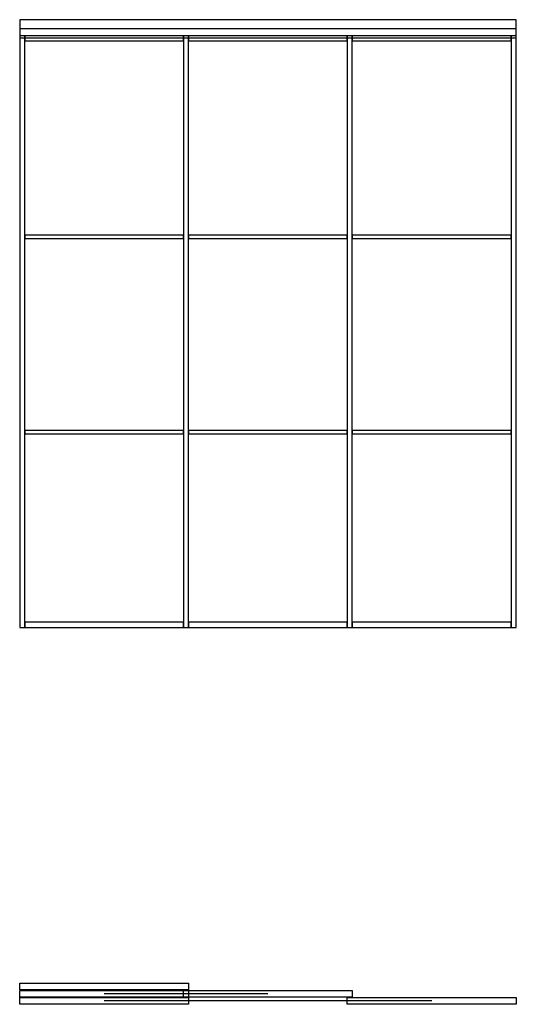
# Model space of a CAD drawing. Header units: millimetres. Extents: x 0 to 2350, y -1784 to 2876.
import ezdxf

# ---------------------------------------------------------------- set-up
doc = ezdxf.new("R2010")
doc.units = ezdxf.units.MM
for name, color, linetype in [('FRONT_CORNICE', 5, 'CONTINUOUS'), ('FRONT_FRAME', 4, 'CONTINUOUS'), ('FRONT_LEAVES', 1, 'CONTINUOUS'), ('FRONT_MOULDINGS', 3, 'CONTINUOUS'), ('FRONT_PROFILE', 2, 'CONTINUOUS'), ('PLAN_CLOSED', 6, 'CONTINUOUS'), ('PLAN_OPEN', 1, 'CONTINUOUS'), ('TRAVEL', 2, 'CONTINUOUS')]:
    doc.layers.add(name, color=color, linetype=linetype)

msp = doc.modelspace()

# ---------------------------------------------------------------- linework, layer by layer
at = {"layer": 'FRONT_CORNICE'}
msp.add_lwpolyline([(0, 2790), (2350, 2790), (2350, 2876), (0, 2876)], close=True, dxfattribs=at)
at = {"layer": 'FRONT_FRAME'}
msp.add_lwpolyline([(0, 2835), (2350, 2835), (2350, 2875), (0, 2875)], close=True, dxfattribs=at)
at = {"layer": 'FRONT_LEAVES'}
for points in [[(0, 0), (799, 0), (799, 2800), (0, 2800)], [(775, 0), (1574, 0), (1574, 2800), (775, 2800)], [(1550, 0), (2349, 0), (2349, 2800), (1550, 2800)]]:
    msp.add_lwpolyline(points, close=True, dxfattribs=at)
at = {"layer": 'FRONT_MOULDINGS'}
for points in [[(24, 1840), (775, 1840), (775, 1856), (24, 1856)], [(799, 1840), (1550, 1840), (1550, 1856), (799, 1856)], [(1574, 1840), (2325, 1840), (2325, 1856), (1574, 1856)], [(24, 916), (775, 916), (775, 932), (24, 932)], [(799, 916), (1550, 916), (1550, 932), (799, 932)], [(1574, 916), (2325, 916), (2325, 932), (1574, 932)]]:
    msp.add_lwpolyline(points, close=True, dxfattribs=at)
at = {"layer": 'FRONT_PROFILE'}
for points in [[(0, 0), (24, 0), (24, 2800), (0, 2800)], [(24, 2776), (775, 2776), (775, 2800), (24, 2800)], [(775, 0), (799, 0), (799, 2800), (775, 2800)], [(775, 0), (799, 0), (799, 2800), (775, 2800)], [(799, 2776), (1550, 2776), (1550, 2800), (799, 2800)], [(1550, 0), (1574, 0), (1574, 2800), (1550, 2800)], [(1550, 0), (1574, 0), (1574, 2800), (1550, 2800)], [(1574, 2776), (2325, 2776), (2325, 2800), (1574, 2800)], [(2325, 0), (2349, 0), (2349, 2800), (2325, 2800)], [(24, 0), (775, 0), (775, 24), (24, 24)], [(799, 0), (1550, 0), (1550, 24), (799, 24)], [(1574, 0), (2325, 0), (2325, 24), (1574, 24)]]:
    msp.add_lwpolyline(points, close=True, dxfattribs=at)
at = {"layer": 'PLAN_CLOSED'}
for points in [[(0, -1684), (799, -1684), (799, -1716), (0, -1716)], [(775, -1718), (1574, -1718), (1574, -1750), (775, -1750)], [(1550, -1752), (2349, -1752), (2349, -1784), (1550, -1784)]]:
    msp.add_lwpolyline(points, close=True, dxfattribs=at)
at = {"layer": 'PLAN_OPEN'}
for points in [[(0, -1684), (799, -1684), (799, -1716), (0, -1716)], [(0, -1718), (799, -1718), (799, -1750), (0, -1750)], [(0, -1752), (799, -1752), (799, -1784), (0, -1784)]]:
    msp.add_lwpolyline(points, close=True, dxfattribs=at)
at = {"layer": 'TRAVEL'}
for points in [[(1174.5, -1734), (399.5, -1734)], [(1949.5, -1768), (399.5, -1768)]]:
    msp.add_lwpolyline(points, dxfattribs=at)

doc.saveas('drawing.dxf')
